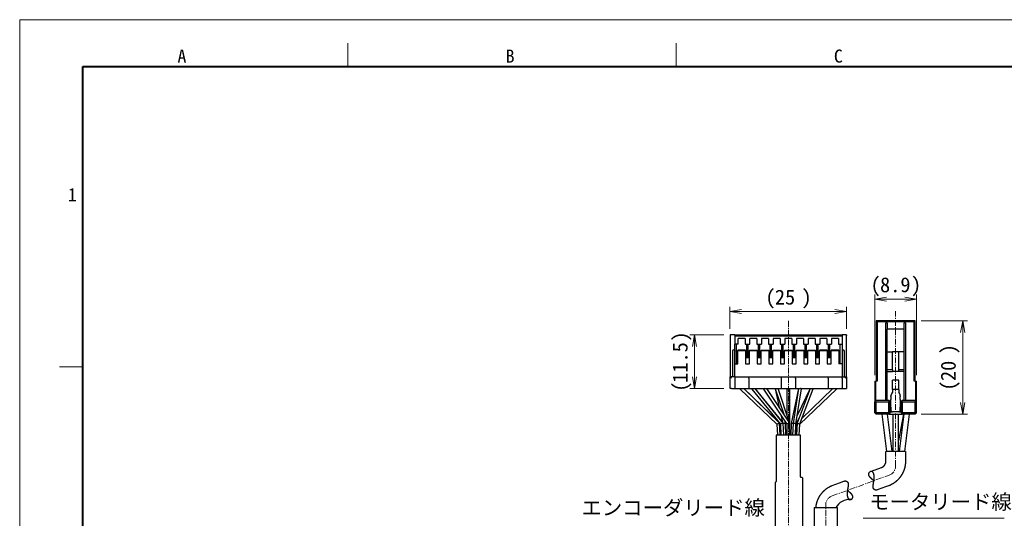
# Model space of a CAD drawing. Header units: millimetres. Extents: x 0 to 422, y 0 to 298.
# Tile 54 of 55: x 0 to 211, y 191 to 298. Entities that reach past the tile are written whole.
import ezdxf

# ---------------------------------------------------------------- set-up
doc = ezdxf.new("R2010")
doc.units = ezdxf.units.MM
doc.linetypes.add('CENTER', pattern=[2, 1.25, -0.25, 0.25, -0.25])
doc.styles.add('ｍｓ ｐゴシック', font='msgothic.ttc')
doc.dimstyles.get("Standard").update_dxf_attribs({"dimtxt": 0.18, "dimasz": 0.18, "dimexe": 0.18, "dimexo": 0.0625, "dimgap": 0.09, "dimtad": 0, "dimtih": 1, "dimtoh": 1, "dimdec": 4, "dimzin": 0, "dimdsep": 46, "dimcen": 0.09, "dimadec": 0, "dimazin": 0, "dimtfac": 1, "dimtdec": 4, "dimtofl": 0, "dimtmove": 0, "dimatfit": 3, "dimfxl": 1, "dimtolj": 1, "dimtzin": 0, "dimarcsym": 0})

# ---------------------------------------------------------------- blocks, each defined once
blk = doc.blocks.new('*D18')
at = {"color": 7, "linetype": 'Continuous', "lineweight": 9, "transparency": 16777216}
for p, q in [((150.91, 229.96), (143.62, 229.96)), ((144.62, 229.96), (144.62, 226.46)), ((144.62, 218.46), (144.62, 229.96)), ((144.62, 218.46), (144.62, 221.96)), ((150.91, 218.46), (143.62, 218.46))]:
    blk.add_line(p, q, dxfattribs=at)
at = {"color": 7, "linetype": 'Continuous', "lineweight": 20, "transparency": 16777216}
for points in [[(145.06, 227.46, 0), (144.62, 229.96, 0), (144.18, 227.46, 0)], [(144.18, 220.96, 0), (144.62, 218.46, 0), (145.06, 220.96, 0)]]:
    blk.add_polyline3d(points, dxfattribs=at)
at = {"color": 7, "linetype": 'Continuous', "lineweight": 9, "transparency": 16777216, "style": 'ｍｓ ｐゴシック'}
for s, height, width, p in [(')', 3.2, 1.002002, (143.12, 228.54)), ('11.5', 3.203, 0.999444, (143.12, 219.7)), ('(', 3.2, 0.999114, (143.12, 217.79))]:
    blk.add_text(s, height=height, rotation=90, dxfattribs=dict(at, width=width)).set_placement(p)
blk = doc.blocks.new('*D19')
at = {"color": 7, "linetype": 'Continuous', "lineweight": 9, "transparency": 16777216}
for p, q in [((152.21, 231.26), (152.21, 235.96)), ((152.21, 234.96), (155.71, 234.96)), ((152.21, 234.96), (177.21, 234.96)), ((177.21, 234.96), (173.71, 234.96)), ((177.21, 231.26), (177.21, 235.96))]:
    blk.add_line(p, q, dxfattribs=at)
at = {"color": 7, "linetype": 'Continuous', "lineweight": 20, "transparency": 16777216}
for points in [[(154.71, 235.4, 0), (152.21, 234.96, 0), (154.71, 234.52, 0)], [(174.71, 234.52, 0), (177.21, 234.96, 0), (174.71, 235.4, 0)]]:
    blk.add_polyline3d(points, dxfattribs=at)
at = {"color": 7, "linetype": 'Continuous', "lineweight": 9, "transparency": 16777216, "style": 'ｍｓ ｐゴシック'}
for s, height, width, p in [('(', 3.2, 0.999114, (159.79, 236.46)), ('25', 3.201, 1.000306, (161.83, 236.46)), (')', 3.2, 1.002002, (167.53, 236.46))]:
    blk.add_text(s, height=height, dxfattribs=dict(at, width=width)).set_placement(p)
blk = doc.blocks.new('*D20')
at = {"color": 7, "linetype": 'Continuous', "lineweight": 9, "transparency": 16777216}
for p, q in [((193.16, 232.96), (203.08, 232.96)), ((202.08, 232.96), (202.08, 229.46)), ((202.08, 232.96), (202.08, 212.96)), ((202.08, 212.96), (202.08, 216.46)), ((193.16, 212.96), (203.08, 212.96))]:
    blk.add_line(p, q, dxfattribs=at)
at = {"color": 7, "linetype": 'Continuous', "lineweight": 20, "transparency": 16777216}
for points in [[(202.52, 230.46, 0), (202.08, 232.96, 0), (201.64, 230.46, 0)], [(201.64, 215.46, 0), (202.08, 212.96, 0), (202.52, 215.46, 0)]]:
    blk.add_polyline3d(points, dxfattribs=at)
at = {"color": 7, "linetype": 'Continuous', "lineweight": 9, "transparency": 16777216, "style": 'ｍｓ ｐゴシック'}
for s, height, width, p in [(')', 3.2, 1.002002, (200.58, 225.82)), ('20', 3.201, 1.00009, (200.58, 220.08)), ('(', 3.2, 0.999114, (200.58, 218.01))]:
    blk.add_text(s, height=height, rotation=90, dxfattribs=dict(at, width=width)).set_placement(p)
blk = doc.blocks.new('*D21')
at = {"color": 7, "linetype": 'Continuous', "lineweight": 9, "transparency": 16777216}
for p, q in [((183.26, 221.37), (183.26, 238.61)), ((192.16, 221.37), (192.16, 238.61)), ((183.26, 237.61), (186.76, 237.61)), ((192.16, 237.61), (183.26, 237.61)), ((192.16, 237.61), (188.66, 237.61))]:
    blk.add_line(p, q, dxfattribs=at)
at = {"color": 7, "linetype": 'Continuous', "lineweight": 20, "transparency": 16777216}
for points in [[(185.76, 238.05, 0), (183.26, 237.61, 0), (185.76, 237.17, 0)], [(189.66, 237.17, 0), (192.16, 237.61, 0), (189.66, 238.05, 0)]]:
    blk.add_polyline3d(points, dxfattribs=at)
at = {"color": 7, "linetype": 'Continuous', "lineweight": 9, "transparency": 16777216, "style": 'ｍｓ ｐゴシック'}
for s, height, width, p in [('(', 3.2, 0.999114, (182.32, 239.11)), (')', 3.2, 1.002002, (191, 239.11)), ('8.9', 3.201, 1.000475, (184.36, 239.11))]:
    blk.add_text(s, height=height, dxfattribs=dict(at, width=width)).set_placement(p)

msp = doc.modelspace()

# ---------------------------------------------------------------- linework, layer by layer
at = {"color": 5, "linetype": 'Continuous', "lineweight": 9, "true_color": 0x0000ff}
for p, q in [((0, 0), (0, 297.5)), ((0, 297.5), (422, 297.5))]:
    msp.add_line(p, q, dxfattribs=at)
at = {"color": 7, "linetype": 'Continuous', "lineweight": 9}
for p, q in [((70.33333, 287.5), (70.33333, 292.5)), ((140.66667, 287.5), (140.66667, 292.5)), ((13.5, 223.125), (8.5, 223.125)), ((180.75313, 190.67471), (210.98586, 190.67471))]:
    msp.add_line(p, q, dxfattribs=at)
at = {"color": 7, "linetype": 'Continuous', "lineweight": 40}
for p, q in [((13.5, 10), (13.5, 287.5)), ((13.5, 287.5), (414.5, 287.5))]:
    msp.add_line(p, q, dxfattribs=at)
at = {"color": 1, "linetype": 'CENTER', "lineweight": 9, "true_color": 0xff0000}
for p, q in [((187.71208, 201.89328), (187.71208, 235.08472)), ((164.71208, 232.96329), (164.71208, 158.26329)), ((174.09384, 195.46621), (186.33032, 199.91992)), ((172.71208, 159.14186), (172.71208, 193.49285))]:
    msp.add_line(p, q, dxfattribs=at)
at = {"color": 7, "linetype": 'Continuous', "lineweight": 30}
for p, q in [((183.56208, 232.96329), (183.76208, 232.76329)), ((183.56208, 232.96329), (183.56208, 220.07329)), ((191.86208, 232.96329), (183.56208, 232.96329)), ((183.76208, 232.76329), (183.76208, 220.07329)), ((191.66208, 232.76329), (183.76208, 232.76329)), ((185.91208, 232.56329), (185.61208, 232.56329)), ((185.61208, 215.96329), (185.61208, 232.56329)), ((185.91208, 232.56329), (185.91208, 231.17308)), ((189.81208, 232.56329), (189.51208, 232.56329)), ((189.51208, 231.17308), (189.51208, 232.56329)), ((189.81208, 232.56329), (189.81208, 215.96329)), ((191.86208, 232.96329), (191.66208, 232.76329)), ((191.66208, 220.07329), (191.66208, 232.76329)), ((191.86208, 220.07329), (191.86208, 232.96329)), ((189.51208, 231.17308), (185.91208, 231.17308)), ((185.91208, 226.36329), (185.91208, 231.17308)), ((189.51208, 226.36329), (189.51208, 231.17308)), ((153.21208, 229.96329), (152.21208, 229.96329)), ((152.21208, 229.96329), (152.21208, 229.81329)), ((152.21208, 229.81329), (152.21208, 220.96329)), ((153.21208, 229.96329), (176.21208, 229.96329)), ((153.21208, 229.96329), (153.21208, 229.76329)), ((153.21208, 229.76329), (176.21208, 229.76329)), ((153.21208, 229.76329), (153.21208, 227.96329)), ((153.96208, 227.96329), (153.21208, 227.96329)), ((153.21208, 226.5401), (153.21208, 227.96329)), ((153.61208, 223.76329), (153.61208, 227.96329)), ((155.46208, 229.16329), (153.96208, 229.16329)), ((153.96208, 227.96329), (153.96208, 229.16329)), ((155.46208, 229.16329), (155.46208, 227.96329)), ((155.46208, 227.96329), (156.46208, 227.96329)), ((155.81208, 225.22996), (155.81208, 227.96329)), ((156.11208, 225.22996), (156.11208, 227.96329)), ((156.46208, 227.96329), (156.46208, 229.16329)), ((157.96208, 229.16329), (156.46208, 229.16329)), ((157.96208, 229.16329), (157.96208, 227.96329)), ((157.96208, 227.96329), (158.96208, 227.96329)), ((158.31208, 225.22996), (158.31208, 227.96329)), ((158.61208, 225.22996), (158.61208, 227.96329)), ((160.46208, 229.16329), (158.96208, 229.16329)), ((158.96208, 229.16329), (158.96208, 227.96329)), ((160.46208, 229.16329), (160.46208, 227.96329)), ((160.46208, 227.96329), (161.46208, 227.96329)), ((160.81208, 225.22996), (160.81208, 227.96329)), ((161.11208, 225.22996), (161.11208, 227.96329)), ((162.96208, 229.16329), (161.46208, 229.16329)), ((161.46208, 229.16329), (161.46208, 227.96329)), ((162.96208, 229.16329), (162.96208, 227.96329)), ((162.96208, 227.96329), (163.96208, 227.96329)), ((163.31208, 225.22996), (163.31208, 227.96329)), ((163.61208, 225.22996), (163.61208, 227.96329)), ((165.46208, 229.16329), (163.96208, 229.16329)), ((163.96208, 229.16329), (163.96208, 227.96329)), ((165.46208, 229.16329), (165.46208, 227.96329)), ((165.46208, 227.96329), (166.46208, 227.96329)), ((165.81208, 225.22996), (165.81208, 227.96329)), ((166.11208, 225.22996), (166.11208, 227.96329)), ((167.96208, 229.16329), (166.46208, 229.16329)), ((166.46208, 229.16329), (166.46208, 227.96329)), ((167.96208, 229.16329), (167.96208, 227.96329)), ((167.96208, 227.96329), (168.96208, 227.96329)), ((168.31208, 225.22996), (168.31208, 227.96329)), ((168.61208, 225.22996), (168.61208, 227.96329)), ((170.46208, 229.16329), (168.96208, 229.16329)), ((168.96208, 229.16329), (168.96208, 227.96329)), ((170.46208, 229.16329), (170.46208, 227.96329)), ((170.46208, 227.96329), (171.46208, 227.96329)), ((170.81208, 225.22996), (170.81208, 227.96329)), ((171.11208, 225.22996), (171.11208, 227.96329)), ((172.96208, 229.16329), (171.46208, 229.16329)), ((171.46208, 229.16329), (171.46208, 227.96329)), ((172.96208, 229.16329), (172.96208, 227.96329)), ((172.96208, 227.96329), (173.96208, 227.96329)), ((173.31208, 225.22996), (173.31208, 227.96329)), ((173.61208, 225.22996), (173.61208, 227.96329)), ((175.46208, 229.16329), (173.96208, 229.16329)), ((173.96208, 229.16329), (173.96208, 227.96329)), ((175.46208, 229.16329), (175.46208, 227.96329)), ((175.46208, 227.96329), (176.21208, 227.96329)), ((175.81208, 223.76329), (175.81208, 227.96329)), ((176.21208, 229.96329), (176.21208, 229.76329)), ((177.21208, 229.96329), (176.21208, 229.96329)), ((176.21208, 229.76329), (176.21208, 227.96329)), ((176.21208, 227.96329), (176.21208, 226.5401)), ((177.21208, 229.96329), (177.21208, 229.81329)), ((177.21208, 220.96329), (177.21208, 229.81329)), ((152.71208, 226.46329), (152.71208, 220.96329)), ((153.21208, 226.76329), (153.01208, 226.76329)), ((153.21208, 226.5401), (153.21208, 226.46329)), ((153.21208, 223.76329), (153.21208, 226.46329)), ((153.91208, 226.69842), (153.91208, 226.61329)), ((155.51208, 226.69842), (153.91208, 226.69842)), ((153.91208, 223.76329), (153.91208, 226.61329)), ((153.91208, 226.61329), (155.51208, 226.61329)), ((155.51208, 226.61329), (155.51208, 226.69842)), ((155.51208, 226.61329), (155.51208, 223.76329)), ((156.41208, 226.69842), (158.01208, 226.69842)), ((156.41208, 226.69842), (156.41208, 226.61329)), ((156.41208, 223.76329), (156.41208, 226.61329)), ((156.41208, 226.61329), (158.01208, 226.61329)), ((158.01208, 226.61329), (158.01208, 226.69842)), ((158.01208, 226.61329), (158.01208, 223.76329)), ((158.91208, 226.69842), (160.51208, 226.69842)), ((158.91208, 226.69842), (158.91208, 226.61329)), ((158.91208, 223.76329), (158.91208, 226.61329)), ((158.91208, 226.61329), (160.51208, 226.61329)), ((160.51208, 226.61329), (160.51208, 226.69842)), ((160.51208, 226.61329), (160.51208, 223.76329)), ((161.41208, 226.69842), (163.01208, 226.69842)), ((161.41208, 226.69842), (161.41208, 226.61329)), ((161.41208, 223.76329), (161.41208, 226.61329)), ((161.41208, 226.61329), (163.01208, 226.61329)), ((163.01208, 226.61329), (163.01208, 226.69842)), ((163.01208, 226.61329), (163.01208, 223.76329)), ((163.91208, 226.69842), (163.91208, 226.61329)), ((163.91208, 226.69842), (165.51208, 226.69842)), ((163.91208, 223.76329), (163.91208, 226.61329)), ((163.91208, 226.61329), (165.51208, 226.61329)), ((165.51208, 226.61329), (165.51208, 226.69842)), ((165.51208, 226.61329), (165.51208, 223.76329)), ((166.41208, 226.69842), (166.41208, 226.61329)), ((166.41208, 226.69842), (168.01208, 226.69842)), ((166.41208, 223.76329), (166.41208, 226.61329)), ((166.41208, 226.61329), (168.01208, 226.61329)), ((168.01208, 226.61329), (168.01208, 226.69842)), ((168.01208, 226.61329), (168.01208, 223.76329)), ((168.91208, 226.69842), (170.51208, 226.69842)), ((168.91208, 226.69842), (168.91208, 226.61329)), ((168.91208, 223.76329), (168.91208, 226.61329)), ((168.91208, 226.61329), (170.51208, 226.61329)), ((170.51208, 226.61329), (170.51208, 226.69842)), ((170.51208, 226.61329), (170.51208, 223.76329)), ((173.01208, 226.69842), (171.41208, 226.69842)), ((171.41208, 226.69842), (171.41208, 226.61329)), ((171.41208, 223.76329), (171.41208, 226.61329)), ((171.41208, 226.61329), (173.01208, 226.61329)), ((173.01208, 226.61329), (173.01208, 226.69842)), ((173.01208, 226.61329), (173.01208, 223.76329)), ((173.91208, 226.69842), (173.91208, 226.61329)), ((175.51208, 226.69842), (173.91208, 226.69842)), ((173.91208, 223.76329), (173.91208, 226.61329)), ((173.91208, 226.61329), (175.51208, 226.61329)), ((175.51208, 226.61329), (175.51208, 226.69842)), ((175.51208, 226.61329), (175.51208, 223.76329)), ((176.41208, 226.76329), (176.21208, 226.76329)), ((176.21208, 226.5401), (176.21208, 226.46329)), ((176.21208, 226.46329), (176.21208, 223.76329)), ((176.71208, 220.96329), (176.71208, 226.46329)), ((185.91208, 226.36329), (187.01208, 226.36329)), ((185.91208, 222.46329), (185.91208, 226.36329)), ((187.01208, 222.46329), (187.01208, 226.36329)), ((188.41208, 226.36329), (187.01208, 226.36329)), ((189.51208, 226.36329), (188.41208, 226.36329)), ((188.41208, 222.46329), (188.41208, 226.36329)), ((189.51208, 222.46329), (189.51208, 226.36329)), ((153.21208, 223.76329), (153.91208, 223.76329)), ((153.21208, 220.96329), (153.21208, 223.76329)), ((155.81208, 225.22996), (155.51208, 225.22996)), ((156.41208, 225.06329), (155.51208, 225.06329)), ((155.51208, 223.76329), (156.41208, 223.76329)), ((156.11208, 225.56329), (155.81208, 225.56329)), ((156.11208, 225.22996), (156.41208, 225.22996)), ((158.01208, 225.22996), (158.31208, 225.22996)), ((158.91208, 225.06329), (158.01208, 225.06329)), ((158.01208, 223.76329), (158.91208, 223.76329)), ((158.61208, 225.56329), (158.31208, 225.56329)), ((158.91208, 225.22996), (158.61208, 225.22996)), ((160.51208, 225.22996), (160.81208, 225.22996)), ((161.41208, 225.06329), (160.51208, 225.06329)), ((160.51208, 223.76329), (161.41208, 223.76329)), ((161.11208, 225.56329), (160.81208, 225.56329)), ((161.41208, 225.22996), (161.11208, 225.22996)), ((163.01208, 225.22996), (163.31208, 225.22996)), ((163.91208, 225.06329), (163.01208, 225.06329)), ((163.01208, 223.76329), (163.91208, 223.76329)), ((163.61208, 225.56329), (163.31208, 225.56329)), ((163.91208, 225.22996), (163.61208, 225.22996)), ((165.51208, 225.22996), (165.81208, 225.22996)), ((166.41208, 225.06329), (165.51208, 225.06329)), ((165.51208, 223.76329), (166.41208, 223.76329)), ((166.11208, 225.56329), (165.81208, 225.56329)), ((166.41208, 225.22996), (166.11208, 225.22996)), ((168.01208, 225.22996), (168.31208, 225.22996)), ((168.91208, 225.06329), (168.01208, 225.06329)), ((168.01208, 223.76329), (168.91208, 223.76329)), ((168.61208, 225.56329), (168.31208, 225.56329)), ((168.91208, 225.22996), (168.61208, 225.22996)), ((170.51208, 225.22996), (170.81208, 225.22996)), ((171.41208, 225.06329), (170.51208, 225.06329)), ((170.51208, 223.76329), (171.41208, 223.76329)), ((171.11208, 225.56329), (170.81208, 225.56329)), ((171.41208, 225.22996), (171.11208, 225.22996)), ((173.01208, 225.22996), (173.31208, 225.22996)), ((173.91208, 225.06329), (173.01208, 225.06329)), ((173.01208, 223.76329), (173.91208, 223.76329)), ((173.61208, 225.56329), (173.31208, 225.56329)), ((173.91208, 225.22996), (173.61208, 225.22996)), ((176.21208, 223.76329), (175.51208, 223.76329)), ((176.21208, 223.76329), (176.21208, 220.96329)), ((187.01208, 222.46329), (185.91208, 222.46329)), ((185.91208, 222.11329), (185.91208, 222.46329)), ((185.91208, 222.11329), (187.01208, 222.11329)), ((185.91208, 215.96329), (185.91208, 222.11329)), ((187.01208, 222.46329), (187.01208, 222.11329)), ((188.41208, 222.11329), (187.01208, 222.11329)), ((188.41208, 222.11329), (188.41208, 222.46329)), ((189.51208, 222.46329), (188.41208, 222.46329)), ((189.51208, 222.11329), (188.41208, 222.11329)), ((189.51208, 222.11329), (189.51208, 222.46329)), ((189.51208, 215.96329), (189.51208, 222.11329)), ((152.21208, 220.96329), (152.51208, 220.66329)), ((152.21208, 218.46329), (152.21208, 220.96329)), ((153.21208, 220.96329), (152.21208, 220.96329)), ((153.21208, 220.96329), (153.21208, 220.66329)), ((153.21208, 220.96329), (156.21208, 220.96329)), ((153.21208, 220.66329), (153.21208, 218.46329)), ((156.21208, 220.96329), (163.21208, 220.96329)), ((156.21208, 220.66329), (156.21208, 220.96329)), ((156.21208, 220.66329), (156.21208, 218.46329)), ((163.21208, 220.66329), (163.21208, 220.96329)), ((163.21208, 220.96329), (166.21208, 220.96329)), ((163.21208, 218.46329), (163.21208, 220.66329)), ((166.21208, 220.96329), (173.21208, 220.96329)), ((166.21208, 220.66329), (166.21208, 220.96329)), ((166.21208, 220.66329), (166.21208, 218.46329)), ((173.21208, 220.66329), (173.21208, 220.96329)), ((173.21208, 220.96329), (176.21208, 220.96329)), ((173.21208, 220.66329), (173.21208, 218.46329)), ((176.21208, 220.96329), (177.21208, 220.96329)), ((176.21208, 220.66329), (176.21208, 220.96329)), ((176.21208, 220.66329), (176.21208, 218.46329)), ((176.91208, 220.66329), (177.21208, 220.96329)), ((177.21208, 220.96329), (177.21208, 218.46329)), ((183.26208, 220.07329), (183.46208, 220.07329)), ((183.26208, 220.07329), (183.26208, 215.66329)), ((183.46208, 215.86329), (183.46208, 220.07329)), ((183.76208, 220.07329), (183.46208, 220.07329)), ((188.41208, 220.26329), (187.01208, 220.26329)), ((187.01208, 218.26329), (187.01208, 220.26329)), ((188.41208, 218.26329), (188.41208, 220.26329)), ((191.96208, 220.07329), (191.66208, 220.07329)), ((191.96208, 220.07329), (192.16208, 220.07329)), ((191.96208, 220.07329), (191.96208, 215.86329)), ((192.16208, 215.66329), (192.16208, 220.07329)), ((152.51208, 218.46329), (152.21208, 218.46329)), ((152.51208, 218.46329), (153.21208, 218.46329)), ((153.21208, 218.46329), (156.21208, 218.46329)), ((154.41208, 218.46329), (154.41208, 218.33571)), ((154.41208, 218.33571), (154.41208, 218.33531)), ((154.41213, 218.33518), (154.50433, 218.24686)), ((154.41216, 218.33552), (162.21702, 210.82796)), ((162.80114, 211.09862), (155.14482, 218.46329)), ((162.77692, 211.15306), (155.14576, 218.46329)), ((156.21208, 218.46329), (163.21208, 218.46329)), ((156.91208, 218.46329), (156.91208, 218.35672)), ((156.91208, 218.35672), (156.91208, 218.3556)), ((156.91215, 218.35652), (163.02262, 210.85128)), ((156.91216, 218.35537), (156.98007, 218.27309)), ((163.61394, 211.0753), (157.59893, 218.46329)), ((163.4055, 211.43124), (157.60108, 218.46329)), ((159.41208, 218.46329), (159.41208, 218.37292)), ((159.41234, 218.37207), (164.41208, 210.87246)), ((165.01203, 211.05419), (160.07263, 218.46329)), ((161.91208, 218.46329), (161.91208, 218.41463)), ((161.91209, 218.41458), (163.71907, 212.99364)), ((161.92218, 218.38431), (162.76777, 214.42058)), ((164.98398, 211.09627), (162.52831, 218.46329)), ((163.21208, 218.46329), (166.21208, 218.46329)), ((164.41208, 218.46329), (164.41208, 212.81197)), ((165.01208, 211.05404), (165.01208, 218.46329)), ((166.90533, 218.46329), (165.3125, 210.9969)), ((166.90832, 218.46329), (165.72221, 210.99205)), ((166.21208, 218.46329), (173.21208, 218.46329)), ((166.32059, 210.93453), (167.51207, 218.43958)), ((169.39144, 218.46329), (166.58608, 211.02665)), ((169.3792, 218.46329), (166.59733, 212.67769)), ((167.17955, 210.89993), (170.01206, 218.40854)), ((167.20726, 210.82808), (175.012, 218.33552)), ((167.50713, 218.40844), (167.51204, 218.43144)), ((167.51208, 218.43967), (167.51208, 218.46329)), ((167.51208, 218.43185), (167.51208, 218.43967)), ((174.27933, 218.46329), (167.61414, 212.05199)), ((169.98814, 218.34512), (170.01204, 218.39483)), ((170.01208, 218.40864), (170.01208, 218.46329)), ((170.01208, 218.395), (170.01208, 218.40864)), ((173.21208, 218.46329), (176.21208, 218.46329)), ((175.01208, 218.33571), (175.01208, 218.46329)), ((176.21208, 218.46329), (176.91208, 218.46329)), ((176.91208, 218.46329), (177.21208, 218.46329)), ((187.01208, 218.26329), (187.01208, 217.68827)), ((188.41208, 218.26329), (187.01208, 218.26329)), ((188.41208, 218.26329), (188.41208, 217.68827)), ((183.41208, 215.81329), (183.26208, 215.66329)), ((183.26208, 213.26329), (183.26208, 215.66329)), ((183.56208, 215.96329), (183.41208, 215.81329)), ((183.56208, 215.66329), (183.41208, 215.81329)), ((183.56208, 215.96329), (186.26208, 215.96329)), ((183.56208, 213.26329), (183.56208, 215.66329)), ((183.56208, 215.66329), (186.26208, 215.66329)), ((186.41208, 215.81329), (186.26208, 215.96329)), ((186.26208, 215.66329), (186.41208, 215.81329)), ((186.26208, 213.26329), (186.26208, 215.66329)), ((186.56208, 215.66329), (186.41208, 215.81329)), ((186.56208, 213.26329), (186.56208, 215.66329)), ((186.71208, 216.74833), (186.71208, 216.93514)), ((186.71208, 216.74833), (186.71208, 216.16329)), ((186.71208, 214.46329), (186.71208, 216.16329)), ((188.71208, 216.93514), (188.71208, 216.74833)), ((188.71208, 216.16329), (188.71208, 216.74833)), ((188.71208, 216.16329), (188.71208, 214.46329)), ((188.86208, 215.66329), (189.01208, 215.81329)), ((188.86208, 213.26329), (188.86208, 215.66329)), ((189.01208, 215.81329), (189.16208, 215.96329)), ((189.16208, 215.66329), (189.01208, 215.81329)), ((189.16208, 215.96329), (191.86208, 215.96329)), ((189.16208, 213.26329), (189.16208, 215.66329)), ((189.16208, 215.66329), (191.86208, 215.66329)), ((192.01208, 215.81329), (191.86208, 215.96329)), ((191.86208, 215.66329), (192.01208, 215.81329)), ((191.86208, 213.26329), (191.86208, 215.66329)), ((192.16208, 215.66329), (192.01208, 215.81329)), ((192.16208, 213.26329), (192.16208, 215.66329)), ((163.66998, 213.06727), (163.62635, 213.2718)), ((183.26208, 213.26329), (183.41208, 213.11329)), ((183.56208, 213.26329), (183.41208, 213.11329)), ((183.56208, 212.96329), (183.41208, 213.11329)), ((186.26208, 213.26329), (183.56208, 213.26329)), ((186.26208, 213.26329), (186.41208, 213.11329)), ((186.26208, 212.96329), (186.41208, 213.11329)), ((186.41208, 213.11329), (186.56208, 213.26329)), ((186.71208, 214.76329), (186.56208, 214.76329)), ((186.56208, 213.46329), (187.01208, 213.46329)), ((186.71208, 214.46329), (186.71208, 213.77047)), ((186.71222, 213.76102), (186.71217, 213.76314)), ((188.41208, 213.46329), (187.01208, 213.46329)), ((188.86208, 213.46329), (188.41208, 213.46329)), ((188.86208, 214.76329), (188.71208, 214.76329)), ((188.71208, 213.77047), (188.71208, 214.46329)), ((188.86208, 213.26329), (189.01208, 213.11329)), ((189.01208, 213.11329), (189.16208, 213.26329)), ((189.16208, 212.96329), (189.01208, 213.11329)), ((191.86208, 213.26329), (189.16208, 213.26329)), ((191.86208, 213.26329), (192.01208, 213.11329)), ((191.86208, 212.96329), (192.01208, 213.11329)), ((192.16208, 213.26329), (192.01208, 213.11329)), ((162.96494, 208.46329), (162.80127, 211.09834)), ((162.99071, 208.46329), (162.83481, 211.08195)), ((163.10712, 212.8299), (163.43438, 211.29584)), ((163.72096, 208.46329), (163.61394, 211.07529)), ((164.11166, 210.9969), (164.00933, 211.47658)), ((164.1421, 208.46329), (164.1117, 210.99651)), ((165.01208, 208.46329), (165.01208, 211.05404)), ((165.31246, 210.99651), (165.28206, 208.46329)), ((166.40309, 210.88911), (167.01162, 212.15471)), ((166.58604, 211.02649), (166.43345, 208.46329)), ((186.26208, 212.96329), (183.56208, 212.96329)), ((184.73498, 212.96329), (185.7572, 204.96329)), ((184.73498, 212.96329), (185.7572, 204.96329)), ((186.96696, 204.96329), (185.94474, 212.96329)), ((186.96696, 204.96329), (185.94474, 212.96329)), ((186.26208, 212.96329), (189.16208, 212.96329)), ((187.11208, 212.96329), (187.11208, 204.96329)), ((187.11208, 212.96329), (187.11208, 204.96329)), ((189.4064, 212.96329), (188.31208, 207.33537)), ((188.31208, 204.96329), (188.31208, 212.96329)), ((188.31208, 204.96329), (188.31208, 212.96329)), ((189.4064, 212.96329), (188.31208, 207.33537)), ((189.47942, 212.96329), (188.4572, 204.96329)), ((189.47942, 212.96329), (188.4572, 204.96329)), ((191.86208, 212.96329), (189.16208, 212.96329)), ((189.66696, 204.96329), (190.68918, 212.96329)), ((189.66696, 204.96329), (190.68918, 212.96329)), ((162.2169, 210.82808), (162.36378, 208.46329)), ((163.02262, 210.85128), (163.12045, 208.46329)), ((164.41208, 210.87254), (164.41208, 208.46329)), ((165.72221, 210.99204), (165.63569, 208.46329)), ((166.23604, 208.46329), (166.32059, 210.93454)), ((166.3037, 208.46329), (166.40309, 210.88912)), ((167.03451, 208.46329), (167.17957, 210.90001)), ((167.06037, 208.46329), (167.20727, 210.82824)), ((167.31208, 208.46329), (162.11208, 208.46329)), ((162.11208, 208.46329), (162.11208, 198.57509)), ((167.31208, 199.56329), (167.31208, 208.46329)), ((189.81208, 204.96329), (185.61208, 204.96329)), ((161.91208, 198.35149), (161.91208, 183.46329)), ((162.0568, 198.48565), (161.96736, 198.44093)), ((167.38228, 199.46329), (167.61208, 199.46329)), ((167.71208, 199.36329), (167.71208, 186.56329)), ((170.21208, 192.96329), (170.21208, 167.96329)), ((170.21208, 192.96329), (175.21208, 192.96329)), ((175.21208, 178.26329), (175.21208, 192.96329))]:
    msp.add_line(p, q, dxfattribs=at)
for points in [[(182.32359, 200.69637), (184.11523, 201.34847), (184.64644, 201.54181), (184.67584, 201.55251), (184.69889, 201.56092), (184.7142, 201.56661), (184.72485, 201.57075), (184.73757, 201.57593), (184.7534, 201.58245), (184.76928, 201.58923), (184.78506, 201.59619), (184.80541, 201.60551), (184.82557, 201.61515), (184.84556, 201.62509), (184.86535, 201.63533), (184.88496, 201.64587), (184.90437, 201.65671), (184.92358, 201.66785), (184.9441, 201.6802), (184.96438, 201.69288), (184.98442, 201.70588), (185.0042, 201.71921), (185.02407, 201.7331), (185.04368, 201.74732), (185.063, 201.76184), (185.08204, 201.77668), (185.1008, 201.79182), (185.11926, 201.80726), (185.13742, 201.82299), (185.15528, 201.83901), (185.17284, 201.8553), (185.19009, 201.87186), (185.20551, 201.88715), (185.22066, 201.90265), (185.23555, 201.91836), (185.25018, 201.93428), (185.26454, 201.95039), (185.27864, 201.96671), (185.29246, 201.98321), (185.30708, 202.00125), (185.32138, 202.0195), (185.33536, 202.03796), (185.34901, 202.05663), (185.36256, 202.07583), (185.37577, 202.09522), (185.38863, 202.11481), (185.40114, 202.13458), (185.4133, 202.15452), (185.4251, 202.17463), (185.43656, 202.1949), (185.44765, 202.21533), (185.45839, 202.2359), (185.46878, 202.25662), (185.47791, 202.27557), (185.48674, 202.29463), (185.49527, 202.31379), (185.50351, 202.33306), (185.51144, 202.35241), (185.51908, 202.37185), (185.52641, 202.39138), (185.534, 202.41257), (185.54123, 202.43384), (185.5481, 202.45519), (185.55463, 202.47662), (185.5609, 202.49851), (185.56682, 202.52046), (185.57236, 202.54247), (185.57754, 202.56453), (185.58236, 202.58664), (185.58681, 202.60878), (185.5909, 202.63095), (185.59462, 202.65315), (185.59798, 202.67537), (185.60098, 202.6976), (185.6031, 202.71529), (185.605, 202.73299), (185.60668, 202.75068), (185.60812, 202.76837), (185.60934, 202.78605), (185.61034, 202.80373), (185.61111, 202.82137), (185.61165, 202.83579), (185.61181, 202.84121), (185.61193, 202.84725), (185.61201, 202.85447), (185.61206, 202.86341), (185.61208, 202.92206), (185.61208, 203.06744), (185.61208, 203.34531), (185.61208, 203.89402), (185.61208, 204.96329)], [(189.81208, 204.96329), (189.81208, 203.63863), (189.81208, 202.99144), (189.81208, 202.93932), (189.81208, 202.87886), (189.81147, 202.79673), (189.80947, 202.70387), (189.80612, 202.61527), (189.80147, 202.52896), (189.79585, 202.44752), (189.78912, 202.36703), (189.78133, 202.2875), (189.7725, 202.20893), (189.76267, 202.13135), (189.7519, 202.05477), (189.74019, 201.97918), (189.72761, 201.9046), (189.71276, 201.82357), (189.69692, 201.74378), (189.68016, 201.66524), (189.66251, 201.58797), (189.64367, 201.5106), (189.62402, 201.43455), (189.6036, 201.35982), (189.58245, 201.28642), (189.56063, 201.21434), (189.53246, 201.12613), (189.50338, 201.03999), (189.47348, 200.95594), (189.44286, 200.87396), (189.41101, 200.79261), (189.37857, 200.71338), (189.34564, 200.63627), (189.31228, 200.56126), (189.27857, 200.48833), (189.24452, 200.41732), (189.21028, 200.34836), (189.17591, 200.28144), (189.14148, 200.21654), (189.10707, 200.15363), (189.07272, 200.0927), (189.03852, 200.03372), (188.99527, 199.96144), (188.95246, 199.89223), (188.91021, 199.82605), (188.86723, 199.76077), (188.82153, 199.69348), (188.773, 199.62426), (188.72152, 199.5532), (188.67894, 199.49616), (188.63443, 199.4381), (188.58793, 199.37909), (188.53938, 199.31918), (188.48874, 199.25843), (188.43595, 199.19691), (188.38096, 199.13469), (188.32488, 199.0731), (188.26659, 199.01097), (188.20602, 198.94838), (188.14315, 198.8854), (188.08794, 198.83172), (188.03101, 198.77786), (187.97231, 198.72389), (187.91183, 198.66985), (187.84953, 198.61581), (187.78538, 198.56181), (187.72431, 198.5119), (187.66162, 198.46214), (187.59727, 198.41258), (187.53127, 198.36325), (187.46235, 198.31334), (187.39169, 198.26379), (187.31925, 198.21467), (187.24504, 198.16602), (187.16905, 198.11791), (187.10434, 198.07828), (187.03837, 198.03911), (186.97115, 198.00042), (186.90266, 197.96228), (186.83289, 197.9247), (186.76186, 197.88773), (186.68291, 197.84813), (186.60244, 197.80937), (186.52046, 197.77147), (186.43695, 197.73451), (186.35192, 197.69852), (186.26287, 197.66267), (186.17201, 197.6278), (185.50012, 197.38298), (184.76814, 197.11656), (183.96271, 196.82341), (183.75992, 196.7496)], [(182.12278, 200.57755), (182.11547, 200.57125), (182.10103, 200.55829), (182.08685, 200.54487), (182.07293, 200.53098), (182.05948, 200.51685), (182.04633, 200.50226), (182.0335, 200.48724), (182.02099, 200.47178), (182.00883, 200.45587), (181.99705, 200.43954), (181.98566, 200.42277), (181.9747, 200.40558), (181.96459, 200.38867), (181.95491, 200.37136), (181.9457, 200.35367), (181.93698, 200.3356), (181.93081, 200.32187), (181.92494, 200.30793), (181.91938, 200.29377), (181.91415, 200.27941), (181.90926, 200.26485), (181.90472, 200.25009), (181.90055, 200.23512), (181.89676, 200.21996), (181.89337, 200.20461), (181.8904, 200.18907), (181.88824, 200.17598), (181.88639, 200.16275), (181.88485, 200.1494), (181.88363, 200.13594), (181.88275, 200.12236), (181.8822, 200.10866), (181.88201, 200.09711), (181.88207, 200.08547), (181.88239, 200.07376), (181.88295, 200.06199), (181.88378, 200.05014), (181.88488, 200.03824), (181.8864, 200.02499), (181.88826, 200.01166), (181.89046, 199.99826), (181.89299, 199.98481), (181.89587, 199.97129), (181.89854, 199.95999), (181.90145, 199.94865), (181.9046, 199.93728), (181.90799, 199.92588), (181.91162, 199.91445), (181.91549, 199.903), (181.91961, 199.89153), (181.92397, 199.88004), (181.92856, 199.86853), (181.9334, 199.85701), (181.93847, 199.84548), (181.94378, 199.83395), (181.94965, 199.82172), (181.95578, 199.80949), (181.96216, 199.79725), (181.96879, 199.78502), (181.97567, 199.77278), (181.98279, 199.76056), (181.99114, 199.74672), (181.99978, 199.7329), (182.00872, 199.71908), (182.01794, 199.70529), (182.02743, 199.69151), (182.03719, 199.67776), (182.04721, 199.66402), (182.05748, 199.65031), (182.068, 199.63662), (182.07875, 199.62296), (182.0925, 199.60592), (182.1066, 199.58891), (182.12102, 199.57194), (182.13575, 199.55502), (182.15235, 199.53638), (182.16929, 199.51779), (182.18657, 199.49923), (182.20416, 199.48071), (182.22203, 199.46223), (182.24018, 199.44378), (182.25859, 199.42537), (182.27723, 199.407), (182.30055, 199.38436), (182.3242, 199.36175), (182.34815, 199.33916), (182.37237, 199.31659), (182.39685, 199.29404), (182.42156, 199.2715), (182.45148, 199.24447), (182.48169, 199.21742), (182.51214, 199.19035), (182.54281, 199.16326), (182.57367, 199.13614), (182.6047, 199.10897), (182.63587, 199.08174), (182.66717, 199.05445), (182.69857, 199.02709), (182.73004, 198.99966), (182.76334, 198.97061), (182.79668, 198.94145), (182.83005, 198.91218), (182.86342, 198.8828), (182.89677, 198.85331), (182.9278, 198.82571), (182.95879, 198.79801), (182.98971, 198.77018), (183.02055, 198.74224), (183.04169, 198.72297)], [(170.6283, 192.93845), (170.64037, 193.0748), (170.6494, 193.15797), (170.65956, 193.24023), (170.67082, 193.32155), (170.68315, 193.40193), (170.69443, 193.46937), (170.70653, 193.5367), (170.71998, 193.60653), (170.73495, 193.67915), (170.75154, 193.75452), (170.76989, 193.83261), (170.78711, 193.90167), (170.80578, 193.97266), (170.82599, 194.04553), (170.84782, 194.12027), (170.87136, 194.19682), (170.8967, 194.27513), (170.92392, 194.35516), (170.95251, 194.43521), (170.98308, 194.51681), (171.01571, 194.5999), (171.05049, 194.68443), (171.08174, 194.75724), (171.11466, 194.831), (171.1493, 194.90566), (171.1857, 194.9812), (171.22392, 195.05755), (171.26402, 195.13467), (171.29862, 195.19898), (171.33458, 195.26375), (171.37192, 195.32895), (171.41067, 195.39455), (171.45161, 195.46171), (171.49408, 195.52921), (171.5381, 195.59701), (171.58372, 195.66507), (171.63097, 195.73334), (171.67987, 195.80179), (171.73045, 195.87036), (171.78273, 195.93901), (171.83675, 196.00769), (171.89253, 196.07637), (171.94479, 196.13875), (171.99854, 196.20105), (172.0538, 196.26322), (172.11059, 196.32523), (172.16892, 196.38704), (172.22882, 196.4486), (172.2903, 196.50986), (172.34471, 196.56255), (172.40033, 196.61495), (172.45716, 196.66705), (172.5152, 196.71881), (172.57448, 196.77019), (172.63869, 196.82425), (172.70431, 196.87782), (172.77133, 196.93085), (172.83977, 196.9833), (172.90962, 197.03514), (172.98088, 197.08632), (173.05356, 197.13681), (173.12766, 197.18656), (173.20318, 197.23553), (173.28012, 197.28368), (173.35848, 197.33096), (173.43825, 197.37732), (173.50636, 197.41553), (173.57545, 197.45303), (173.64554, 197.4898), (173.71662, 197.52581), (173.79, 197.56167), (173.8644, 197.59669), (173.93981, 197.63084), (174.01622, 197.66409), (174.09364, 197.6964), (174.9057, 197.99648), (175.70852, 198.28868), (176.57731, 198.60489), (176.66144, 198.63551)], [(176.66422, 198.63652), (176.68192, 198.64264), (176.69995, 198.64824), (176.71829, 198.6533), (176.73691, 198.65784), (176.75582, 198.66184), (176.77498, 198.6653), (176.79658, 198.66851), (176.81847, 198.67105), (176.84063, 198.67291), (176.86302, 198.67407), (176.88563, 198.67454), (176.90844, 198.6743), (176.93142, 198.67334), (176.95455, 198.67165), (176.9778, 198.66921), (177.00114, 198.66601), (177.02065, 198.66276), (177.04019, 198.65895), (177.05974, 198.65458), (177.07929, 198.64964), (177.0988, 198.64411), (177.11826, 198.63798), (177.13688, 198.63153), (177.15541, 198.62449), (177.17384, 198.61686), (177.19213, 198.60862), (177.20569, 198.60207), (177.21915, 198.59516), (177.23251, 198.58789), (177.24574, 198.58025), (177.25885, 198.57224), (177.27181, 198.56385), (177.28463, 198.55507), (177.29728, 198.54589), (177.30974, 198.5363), (177.32201, 198.52631), (177.33208, 198.51767), (177.342, 198.50873), (177.35176, 198.49949), (177.36135, 198.48996), (177.37075, 198.48012), (177.37997, 198.46998), (177.38755, 198.46125), (177.39498, 198.4523), (177.40227, 198.44313), (177.4094, 198.43375), (177.41638, 198.42414), (177.42319, 198.41432), (177.43054, 198.40319), (177.43769, 198.39178), (177.44461, 198.38011), (177.45132, 198.36817), (177.4578, 198.35597), (177.46302, 198.3456), (177.46809, 198.33504), (177.47298, 198.3243), (177.47771, 198.31339), (177.48228, 198.3023), (177.48667, 198.29104), (177.49089, 198.27961), (177.49493, 198.26801), (177.49881, 198.25624), (177.50251, 198.2443), (177.50604, 198.23221), (177.50939, 198.21996), (177.51275, 198.20682), (177.51592, 198.19351), (177.51889, 198.18003), (177.52168, 198.1664), (177.52427, 198.15261), (177.52668, 198.13867), (177.52917, 198.1227), (177.53144, 198.10655), (177.53347, 198.09023), (177.53528, 198.07373), (177.53686, 198.05708), (177.53823, 198.04027), (177.53938, 198.02331), (177.54032, 198.0062), (177.54107, 197.98895), (177.54162, 197.97158), (177.54204, 197.94968), (177.54217, 197.92759), (177.54203, 197.90533), (177.54162, 197.88289), (177.54089, 197.85795), (177.53986, 197.83281), (177.53855, 197.80749), (177.53698, 197.782), (177.53517, 197.75635), (177.53312, 197.73055), (177.53086, 197.70462), (177.52839, 197.67856), (177.52508, 197.64623), (177.5215, 197.61371), (177.51767, 197.58101), (177.51362, 197.54815), (177.50936, 197.51513), (177.50492, 197.48199), (177.49937, 197.44205), (177.49362, 197.40191), (177.48769, 197.3616), (177.48161, 197.32113), (177.4754, 197.28052), (177.4691, 197.23977), (177.46272, 197.19887), (177.45629, 197.15785), (177.44982, 197.11671), (177.44334, 197.07546), (177.43651, 197.0318), (177.42971, 196.98803), (177.42296, 196.94416), (177.41628, 196.9002), (177.4097, 196.85618), (177.40366, 196.81509), (177.39773, 196.77395), (177.39193, 196.73276), (177.38627, 196.69153), (177.38076, 196.65028), (177.37541, 196.60902), (177.37025, 196.56773), (177.36527, 196.52644), (177.3605, 196.48517), (177.35595, 196.44392), (177.35234, 196.40957), (177.34889, 196.37524), (177.34561, 196.34094), (177.34252, 196.30669), (177.33961, 196.27249), (177.3369, 196.23836), (177.33421, 196.20178), (177.33177, 196.16528), (177.32957, 196.12888), (177.32763, 196.09259), (177.32603, 196.05825), (177.32468, 196.02402), (177.32358, 195.98992), (177.32274, 195.95597), (177.32226, 195.92892), (177.32195, 195.90197), (177.32182, 195.87513), (177.32187, 195.84841), (177.3221, 195.82181), (177.32251, 195.79535), (177.32312, 195.76902), (177.32391, 195.74284), (177.3249, 195.71681), (177.32608, 195.69094), (177.32749, 195.66481), (177.32911, 195.63886), (177.33094, 195.61309), (177.33298, 195.58753), (177.33524, 195.56217), (177.33755, 195.53861), (177.34005, 195.51523), (177.34275, 195.49206), (177.34564, 195.4691), (177.34872, 195.44635), (177.35201, 195.42383), (177.35549, 195.40153), (177.35917, 195.37947), (177.36305, 195.35765), (177.36713, 195.33609), (177.3714, 195.31478), (177.37588, 195.29374), (177.38056, 195.27296), (177.38544, 195.25246), (177.39051, 195.23224), (177.39577, 195.21239), (177.40122, 195.19283), (177.40687, 195.17356), (177.41271, 195.1546), (177.41875, 195.13596), (177.42497, 195.11763), (177.43087, 195.10107), (177.43103, 195.10062)], [(183.75994, 196.74961), (183.74857, 196.7456), (183.72962, 196.73951), (183.71032, 196.734), (183.6907, 196.72909), (183.67011, 196.72464), (183.6492, 196.72084), (183.62799, 196.71767), (183.60651, 196.71516), (183.58478, 196.71331), (183.56428, 196.71218), (183.54358, 196.71163), (183.52271, 196.71168), (183.50169, 196.71233), (183.48055, 196.71359), (183.45928, 196.71547), (183.43793, 196.71799), (183.4165, 196.72114), (183.39502, 196.72496), (183.37353, 196.72944), (183.35561, 196.73371), (183.33769, 196.73846), (183.31981, 196.7437), (183.30197, 196.74946), (183.2842, 196.75573), (183.26652, 196.76253), (183.249, 196.76985), (183.23159, 196.77771), (183.21433, 196.78614), (183.19723, 196.79515), (183.1846, 196.80226), (183.17207, 196.8097), (183.15967, 196.81748), (183.1474, 196.82561), (183.13528, 196.83409), (183.12332, 196.84293), (183.11151, 196.85214), (183.09988, 196.86172), (183.08845, 196.87168), (183.07722, 196.88202), (183.06802, 196.89093), (183.05898, 196.90012), (183.0501, 196.90958), (183.0414, 196.91932), (183.03287, 196.92933), (183.02453, 196.93962), (183.01708, 196.94928), (183.00979, 196.95918), (183.00267, 196.96931), (182.99573, 196.97968), (182.98898, 196.99028), (182.98241, 197.00112), (182.97655, 197.01126), (182.97086, 197.02161), (182.96534, 197.03215), (182.95999, 197.04288), (182.95481, 197.05381), (182.9498, 197.06492), (182.94498, 197.07623), (182.94034, 197.08772), (182.93587, 197.0994), (182.93159, 197.11126), (182.92749, 197.1233), (182.92358, 197.13551), (182.91985, 197.14789), (182.91631, 197.16044), (182.91295, 197.17316), (182.90978, 197.18604), (182.90678, 197.19908), (182.90398, 197.21226), (182.90121, 197.22634), (182.89864, 197.24058), (182.89627, 197.25498), (182.8941, 197.26953), (182.89211, 197.28423), (182.89032, 197.29907), (182.88851, 197.31611), (182.88693, 197.33332), (182.88558, 197.3507), (182.88446, 197.36823), (182.88355, 197.38592), (182.88286, 197.40374), (182.88237, 197.42171), (182.88208, 197.43981), (182.88199, 197.45804), (182.88208, 197.47639), (182.88245, 197.49949), (182.88309, 197.52276), (182.88398, 197.5462), (182.88512, 197.5698), (182.88673, 197.59731), (182.88864, 197.62503), (182.89081, 197.65292), (182.89325, 197.68098), (182.89593, 197.70919), (182.89883, 197.73754), (182.90239, 197.76998), (182.90619, 197.80259), (182.91021, 197.83536), (182.91445, 197.86829), (182.91886, 197.90135), (182.92344, 197.93454), (182.92817, 197.96787), (182.93304, 198.00132), (182.93801, 198.03489), (182.94309, 198.06856), (182.94955, 198.11079), (182.95612, 198.15319), (182.96276, 198.19573), (182.96946, 198.23839), (182.97641, 198.2826), (182.98336, 198.32694), (182.9903, 198.37139), (182.9972, 198.41595), (183.00404, 198.4606), (183.01033, 198.50228), (183.01654, 198.54403), (183.02265, 198.58585), (183.02863, 198.62772), (183.03448, 198.66962), (183.04018, 198.71156), (183.04571, 198.75353), (183.05107, 198.79552), (183.05624, 198.83752), (183.0612, 198.8795), (183.06517, 198.91447), (183.06898, 198.94944), (183.07262, 198.98438), (183.07609, 199.01929), (183.07937, 199.05416), (183.08247, 199.08898), (183.08556, 199.12612), (183.08842, 199.16319), (183.09103, 199.20018), (183.0934, 199.23706), (183.09541, 199.27202), (183.09718, 199.30688), (183.0987, 199.34162), (183.09996, 199.37623), (183.10079, 199.40381), (183.10144, 199.43131), (183.10192, 199.4587), (183.10222, 199.48599), (183.10234, 199.51316), (183.10228, 199.5402), (183.10203, 199.56713), (183.10158, 199.59391), (183.10095, 199.62056), (183.10012, 199.64705), (183.09909, 199.67336), (183.09786, 199.6995), (183.09642, 199.72548), (183.09478, 199.75127), (183.09293, 199.77687), (183.091, 199.80072), (183.08888, 199.8244), (183.08657, 199.84789), (183.08408, 199.87119), (183.08139, 199.89428), (183.0785, 199.91716), (183.07542, 199.93984), (183.07215, 199.9623), (183.06868, 199.98453), (183.06501, 200.00651), (183.06115, 200.02826), (183.05708, 200.04977), (183.05282, 200.07102), (183.04836, 200.092), (183.0437, 200.11272), (183.03894, 200.13278), (183.03398, 200.15258), (183.02883, 200.1721), (183.02349, 200.19134), (183.01797, 200.21029), (183.01226, 200.22894), (183.00683, 200.24585), (183.00125, 200.26251), (182.99551, 200.27891), (182.99313, 200.28551)], [(178.14874, 194.70975), (178.16693, 194.7186), (178.18556, 194.72843), (178.20403, 194.73896), (178.22231, 194.75017), (178.24037, 194.76205), (178.25821, 194.7746), (178.27465, 194.78691), (178.29086, 194.7998), (178.30681, 194.81325), (178.32249, 194.82726), (178.33788, 194.84181), (178.35296, 194.85692), (178.3677, 194.87258), (178.38209, 194.88877), (178.39609, 194.90549), (178.40967, 194.92275), (178.42066, 194.93753), (178.43133, 194.95268), (178.44166, 194.9682), (178.45162, 194.98407), (178.4612, 195.0003), (178.47038, 195.01688), (178.4791, 195.03374), (178.48737, 195.05096), (178.49518, 195.06852), (178.50249, 195.08641), (178.5076, 195.09997), (178.51241, 195.11372), (178.51691, 195.12765), (178.52108, 195.14176), (178.52491, 195.15605), (178.5284, 195.17052), (178.53152, 195.18516), (178.53427, 195.19997), (178.53663, 195.21495), (178.53859, 195.23009), (178.5399, 195.24283), (178.54092, 195.25568), (178.54164, 195.26863), (178.54205, 195.28169), (178.54215, 195.29484), (178.54192, 195.30808), (178.54142, 195.32027), (178.54064, 195.33254), (178.53958, 195.34488), (178.53823, 195.35728), (178.53659, 195.36975), (178.53466, 195.38227), (178.53262, 195.3938), (178.53033, 195.40539), (178.52779, 195.41701), (178.52499, 195.42868), (178.52193, 195.44038), (178.51862, 195.45211), (178.51505, 195.46387), (178.51122, 195.47566), (178.50713, 195.48747), (178.50279, 195.49931), (178.49819, 195.51117), (178.49334, 195.52303), (178.48824, 195.53491), (178.48288, 195.54681), (178.47728, 195.55871), (178.47143, 195.57062), (178.46534, 195.58253), (178.45902, 195.59443), (178.45209, 195.60699), (178.4449, 195.61955), (178.43746, 195.63211), (178.42977, 195.64465), (178.42184, 195.65719), (178.41368, 195.66971), (178.40412, 195.68392), (178.39426, 195.69812), (178.38413, 195.7123), (178.37372, 195.72646), (178.36304, 195.74059), (178.35212, 195.75469), (178.34094, 195.76876), (178.32952, 195.78282), (178.31788, 195.79684), (178.30601, 195.81084), (178.29088, 195.8283), (178.27543, 195.84572), (178.25968, 195.8631), (178.24364, 195.88044), (178.22472, 195.90048), (178.20545, 195.92049), (178.18585, 195.94045), (178.16595, 195.96038), (178.14576, 195.98027), (178.12532, 196.00013), (178.10175, 196.02269), (178.07787, 196.04523), (178.05372, 196.06774), (178.02932, 196.09025), (178.00468, 196.11274), (177.97983, 196.13522), (177.95479, 196.15771), (177.92956, 196.18021), (177.90417, 196.20272), (177.87864, 196.22525), (177.84654, 196.25345), (177.81426, 196.28171), (177.78183, 196.31002), (177.74927, 196.3384), (177.71554, 196.3678), (177.68171, 196.39729), (177.64782, 196.42689), (177.61389, 196.45659), (177.57995, 196.48639), (177.54834, 196.51428), (177.51674, 196.54227), (177.48519, 196.57038), (177.45369, 196.59861), (177.42228, 196.62695), (177.39095, 196.65541), (177.38247, 196.66316)]]:
    msp.add_lwpolyline(points, dxfattribs=at)
for centre, radius, start, end in [((153.01208, 226.46329), 0.3, 90, 180), ((176.41208, 226.46329), 0.3, 360, 90), ((188.18135, 216.78619), 1.4768, 142.3502227, 174.2112538), ((187.2479, 216.78822), 1.47154, 5.7301797, 37.7083438), ((187.03414, 213.76976), 0.32203, 181.5557837, 212.3476176), ((187.01208, 213.76329), 0.3, 213.5573098, 270), ((188.41208, 213.76329), 0.3, 270, 326.4426902), ((188.38899, 213.77011), 0.32309, 327.6982058, 0.0633012), ((182.55519, 200.07585), 0.66233, 110.4796955, 130.7580617), ((182.48321, 200.20551), 0.51616, 8.9164616, 108.029671), ((162.01208, 198.35149), 0.1, 116.5650512, 180), ((162.01208, 198.57509), 0.1, 296.5650512, 0), ((167.41208, 199.56329), 0.1, 180, 270), ((167.61208, 199.36329), 0.1, 0, 90), ((177.86276, 191.29604), 3.41131, 85.6447294, 150.7435006), ((177.93727, 195.17582), 0.5118, 188.4484912, 294.4057076)]:
    msp.add_arc(centre, radius, start, end, dxfattribs=at)
at = {"color": 1, "linetype": 'CENTER', "lineweight": 9, "true_color": 0xff0000}
for centre, start, end in [((185.61208, 201.89328), 290, 360), ((174.81208, 193.49285), 110, 180)]:
    msp.add_arc(centre, 2.1, start, end, dxfattribs=at)
at = {"color": 7, "linetype": 'Continuous', "lineweight": 30}
for centre, major_axis, ratio, start_param, end_param in [((154.71208, 218.46329), (-0.29998, -0.12768), 0.027205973, 0.063832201, 1.634628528), ((157.21208, 218.46329), (-0.29998, -0.10667), 0.02993631, 4.796375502, 6.367171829), ((159.71208, 218.46329), (-0.29994, -0.09081), 0.06825715, 4.934120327, 6.262521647), ((159.71208, 218.46329), (-0.29994, -0.09081), 0.06825715, 6.262521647, 6.504916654), ((162.21208, 218.46329), (-0.3, -0.04868), 0.022125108, 0.135505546, 1.706301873), ((164.71208, 218.46329), (0.3, 0), 0.08276253, 3.141592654, 4.71238898), ((164.71208, 218.46329), (0.3, 0), 0.08276253, 4.71238898, 6.283185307), ((167.21208, 218.46329), (0.3, -0.02367), 0.0421265, 6.279862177, 7.363485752), ((169.71208, 218.46329), (0.3, -0.0547), 0.030522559, 4.546538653, 6.11733498), ((174.71208, 218.46329), (0.29998, -0.12768), 0.027205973, 6.219353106, 7.790149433), ((162.50908, 210.96329), (0.29215, 0.1352), 0.035077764, 3.155253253, 6.33277927), ((163.31828, 210.96329), (0.29566, 0.11201), 0.005333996, 0.162373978, 3.139818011), ((163.81208, 210.96329), (0.29961, 0.03342), 0.080965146, 0.683458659, 2.263570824), ((163.81208, 210.96329), (0.29961, 0.03342), 0.080965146, 6.275136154, 6.966643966), ((164.71208, 210.96329), (0.29999, 0.09083), 0.028944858, 0.340750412, 3.13282908), ((164.71208, 210.96329), (0.29999, 0.09083), 0.028944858, 6.274421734, 6.623935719), ((165.61208, 210.96329), (-0.29961, 0.03342), 0.080965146, 5.599726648, 6.291234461), ((165.61208, 210.96329), (-0.29961, 0.03342), 0.080965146, 4.347260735, 5.599726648), ((166.0214, 210.96329), (-0.29919, 0.02876), 0.015082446, 5.44121614, 6.284115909), ((166.88281, 210.96329), (-0.29676, 0.06328), 0.042352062, 6.160701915, 9.418349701), ((166.0214, 210.96329), (-0.29919, 0.02876), 0.015082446, 3.142523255, 5.44121614), ((166.10588, 210.96329), (-0.29721, 0.07417), 0.010182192, 2.37617556, 3.143695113), ((166.91508, 210.96329), (-0.29215, 0.1352), 0.035077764, 3.155253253, 3.62101634)]:
    msp.add_ellipse(centre, major_axis=major_axis, ratio=ratio, start_param=start_param, end_param=end_param, dxfattribs=at)
for points in [[(186.71209, 213.76735), (186.71208, 213.76839), (186.71208, 213.76943), (186.71208, 213.77047)], [(186.71217, 213.76314), (186.71213, 213.76456), (186.71211, 213.76596), (186.71209, 213.76735)]]:
    msp.add_open_spline(points, degree=3, dxfattribs=at)

# ---------------------------------------------------------------- texts
at = {"color": 7, "linetype": 'Continuous', "lineweight": 9, "style": 'ｍｓ ｐゴシック'}
for s, height, width, p in [('A', 2.79987, 1.000457, (33.8092, 288.30315)), ('B', 2.8017, 1.000254, (104.14104, 288.30312)), ('C', 2.8009, 1.000296, (174.47434, 288.30212)), ('1', 2.80272, 0.999482, (10.32216, 258.6147)), ('モータリード線', 3.202089, 0.999779, (182.03259, 192.60838)), ('エンコーダリード線', 3.202251, 0.999688, (120.38525, 191.34492))]:
    msp.add_text(s, height=height, dxfattribs=dict(at, width=width)).set_placement(p)

# ---------------------------------------------------------------- dimensions: what is measured, and where the dimension line sits
for picture in ['*D21', '*D19', '*D20', '*D18']:
    dim = msp.add_linear_dim(base=(0, 0), p1=(0, 0), p2=(0, 0), dimstyle='Standard')
    dim.commit()
    dim.dimension.update_dxf_attribs({"geometry": picture, "text_midpoint": (0, 0)})

doc.saveas('drawing.dxf')
